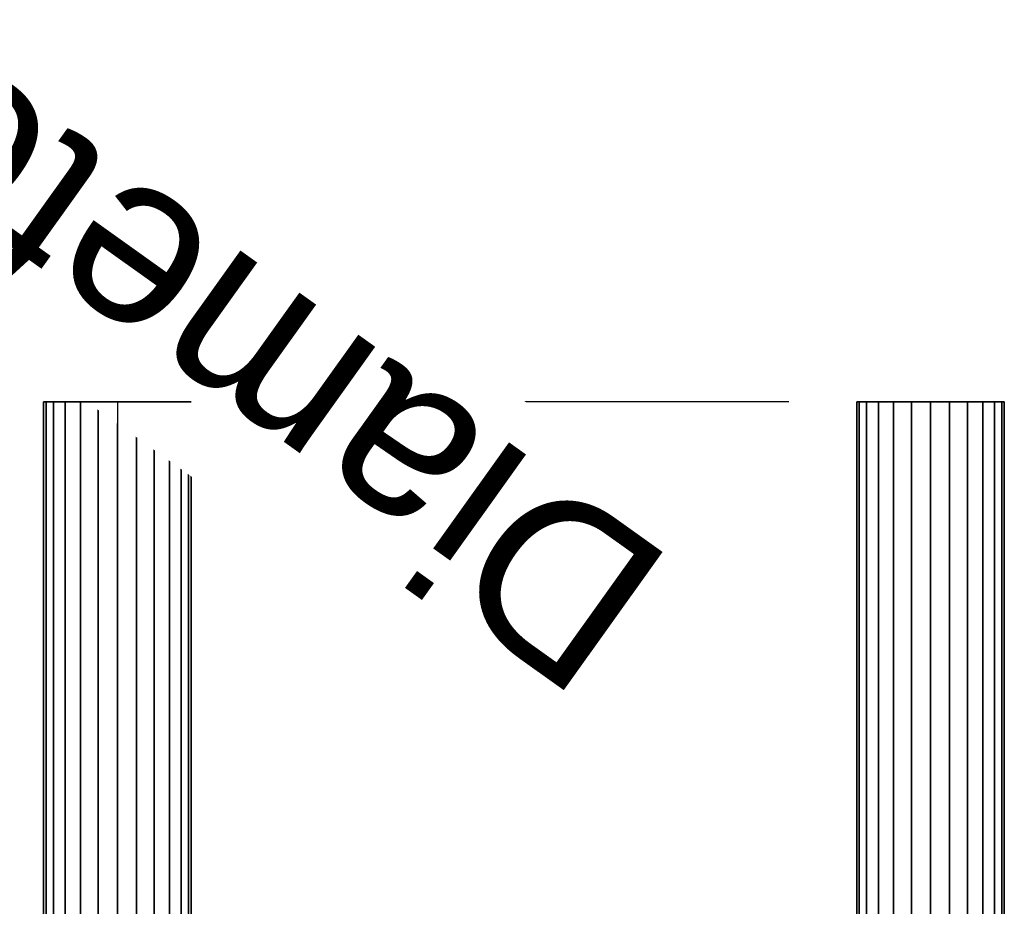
# Model space of a CAD drawing. Header units: millimetres. Extents: x -132 to 74, y -77 to 78.
# Tile 10 of 10: x -43 to 41, y 2 to 78. Entities that reach past the tile are written whole.
import ezdxf

# ---------------------------------------------------------------- set-up
doc = ezdxf.new("R2010")
doc.units = ezdxf.units.MM
doc.layers.add('P-SANR-FIXT', color=6, linetype='Continuous', lineweight=30)
doc.styles.add('Arial', font='arial.ttf', dxfattribs={"height": 14.6304})

msp = doc.modelspace()

# ---------------------------------------------------------------- linework, layer by layer
at = {"color": 1, "lineweight": 30}
for p, q in [((-13.024, 45, -19.286), (-38.896, 45, 6.586)), ((-13.024, 45, -6.586), (-38.896, 45, 19.286)), ((22.808, 45, -6.35), (-38.152, 45, -6.35)), ((22.808, 45, 6.35), (-38.152, 45, 6.35)), ((-25.96, 45, 6.35), (-25.96, 45, -6.35))]:
    msp.add_line(p, q, dxfattribs=at)
at = {"color": 94, "lineweight": 30}
for p, q in [((41.35, 45), (28.65, 45)), ((35, 45, 6.35), (35, 45, -6.35))]:
    msp.add_line(p, q, dxfattribs=at)
at = {"color": 5, "lineweight": 30}
msp.add_line((35, 45), (35, -58.632), dxfattribs=at)
at = {"color": 94, "lineweight": 30, "extrusion": (0, -1, 0)}
msp.add_circle((35, 0, -45), 6.35, dxfattribs=at)

# ---------------------------------------------------------------- meshes
at = {"layer": 'P-SANR-FIXT'}
mesh = msp.add_polyface(dxfattribs=at)
corners = [(-41.35, 45), (-41.134, 45, 1.644), (-40.499, 45, 3.175), (-39.49, 45, 4.49), (-38.175, 45, 5.499), (-36.644, 45, 6.134), (-35, 45, 6.35), (-33.356, 45, 6.134), (-31.825, 45, 5.499), (-30.51, 45, 4.49), (-29.501, 45, 3.175), (-28.866, 45, 1.644), (-28.65, 45), (-28.866, 45, -1.644), (-29.501, 45, -3.175), (-30.51, 45, -4.49), (-31.825, 45, -5.499), (-33.356, 45, -6.134), (-35, 45, -6.35), (-36.644, 45, -6.134), (-38.175, 45, -5.499), (-39.49, 45, -4.49), (-40.499, 45, -3.175), (-41.134, 45, -1.644)]
mesh.append_faces([[corners[k] for k in face] for face in [(21, 19, 20)]], dxfattribs={"vtx0": -1})
mesh.append_faces([[corners[k] for k in face] for face in [(15, 11, 13, 14)]], dxfattribs={"vtx0": -1, "vtx1": -1})
mesh.append_faces([[corners[k] for k in face] for face in [(2, 8, 11, 15), (21, 2, 15, 19)]], dxfattribs={"vtx0": -1, "vtx1": -1, "vtx2": -1, "vtx3": -1})
mesh.append_faces([[corners[k] for k in face] for face in [(2, 5, 6)]], dxfattribs={"vtx0": -1, "vtx2": -1})
mesh.append_faces([[corners[k] for k in face] for face in [(18, 19, 17), (12, 13, 11)]], dxfattribs={"vtx1": -1})
mesh.append_faces([[corners[k] for k in face] for face in [(9, 10, 11, 8), (3, 4, 5, 2)]], dxfattribs={"vtx2": -1})
mesh.append_faces([[corners[k] for k in face] for face in [(6, 7, 8, 2), (0, 1, 2, 21), (15, 16, 17, 19)]], dxfattribs={"vtx2": -1, "vtx3": -1})
mesh.append_faces([[corners[k] for k in face] for face in [(21, 22, 23, 0)]], dxfattribs={"vtx3": -1})
mesh = msp.add_polyface(dxfattribs=at)
corners = [(-28.65, 0), (-28.866, 0, -1.644), (-29.501, 0, -3.175), (-30.51, 0, -4.49), (-31.825, 0, -5.499), (-33.356, 0, -6.134), (-35, 0, -6.35), (-36.644, 0, -6.134), (-38.175, 0, -5.499), (-39.49, 0, -4.49), (-40.499, 0, -3.175), (-41.134, 0, -1.644), (-41.35, 0), (-41.35, 45), (-41.134, 45, -1.644), (-40.499, 45, -3.175), (-39.49, 45, -4.49), (-38.175, 45, -5.499), (-36.644, 45, -6.134), (-35, 45, -6.35), (-33.356, 45, -6.134), (-31.825, 45, -5.499), (-30.51, 45, -4.49), (-29.501, 45, -3.175), (-28.866, 45, -1.644), (-28.65, 45)]
mesh.append_faces([[corners[k] for k in face] for face in [(13, 14, 11, 12), (0, 1, 24, 25)]], dxfattribs={"vtx1": -1})
mesh.append_faces([[corners[k] for k in face] for face in [(14, 15, 10, 11), (16, 17, 8, 9), (15, 16, 9, 10), (17, 18, 7, 8), (6, 7, 18, 19), (19, 20, 5, 6), (20, 21, 4, 5), (22, 23, 2, 3), (21, 22, 3, 4), (23, 24, 1, 2)]], dxfattribs={"vtx1": -1, "vtx3": -1})
mesh = msp.add_polyface(dxfattribs=at)
corners = [(-41.35, 0), (-41.134, 0, 1.644), (-40.499, 0, 3.175), (-39.49, 0, 4.49), (-38.175, 0, 5.499), (-36.644, 0, 6.134), (-35, 0, 6.35), (-33.356, 0, 6.134), (-31.825, 0, 5.499), (-30.51, 0, 4.49), (-29.501, 0, 3.175), (-28.866, 0, 1.644), (-28.65, 0), (-28.65, 45), (-28.866, 45, 1.644), (-29.501, 45, 3.175), (-30.51, 45, 4.49), (-31.825, 45, 5.499), (-33.356, 45, 6.134), (-35, 45, 6.35), (-36.644, 45, 6.134), (-38.175, 45, 5.499), (-39.49, 45, 4.49), (-40.499, 45, 3.175), (-41.134, 45, 1.644), (-41.35, 45)]
mesh.append_faces([[corners[k] for k in face] for face in [(13, 14, 11, 12), (0, 1, 24, 25)]], dxfattribs={"vtx1": -1})
mesh.append_faces([[corners[k] for k in face] for face in [(14, 15, 10, 11), (16, 17, 8, 9), (15, 16, 9, 10), (17, 18, 7, 8), (6, 7, 18, 19), (19, 20, 5, 6), (20, 21, 4, 5), (22, 23, 2, 3), (21, 22, 3, 4), (23, 24, 1, 2)]], dxfattribs={"vtx1": -1, "vtx3": -1})
mesh = msp.add_polyface(dxfattribs=at)
corners = [(28.65, 45), (28.866, 45, 1.644), (29.501, 45, 3.175), (30.51, 45, 4.49), (31.825, 45, 5.499), (33.356, 45, 6.134), (35, 45, 6.35), (36.644, 45, 6.134), (38.175, 45, 5.499), (39.49, 45, 4.49), (40.499, 45, 3.175), (41.134, 45, 1.644), (41.35, 45), (41.134, 45, -1.644), (40.499, 45, -3.175), (39.49, 45, -4.49), (38.175, 45, -5.499), (36.644, 45, -6.134), (35, 45, -6.35), (33.356, 45, -6.134), (31.825, 45, -5.499), (30.51, 45, -4.49), (29.501, 45, -3.175), (28.866, 45, -1.644)]
mesh.append_faces([[corners[k] for k in face] for face in [(9, 6, 7, 8)]], dxfattribs={"vtx0": -1})
mesh.append_faces([[corners[k] for k in face] for face in [(6, 9, 4, 5), (15, 11, 13, 14)]], dxfattribs={"vtx0": -1, "vtx1": -1})
mesh.append_faces([[corners[k] for k in face] for face in [(19, 9, 15, 17)]], dxfattribs={"vtx0": -1, "vtx1": -1, "vtx2": -1, "vtx3": -1})
mesh.append_faces([[corners[k] for k in face] for face in [(9, 21, 1, 2)]], dxfattribs={"vtx0": -1, "vtx1": -1, "vtx3": -1})
mesh.append_faces([[corners[k] for k in face] for face in [(22, 0, 1, 21)]], dxfattribs={"vtx0": -1, "vtx2": -1})
mesh.append_faces([[corners[k] for k in face] for face in [(23, 0, 22), (18, 19, 17), (12, 13, 11)]], dxfattribs={"vtx1": -1})
mesh.append_faces([[corners[k] for k in face] for face in [(20, 21, 9, 19)]], dxfattribs={"vtx1": -1, "vtx2": -1})
mesh.append_faces([[corners[k] for k in face] for face in [(15, 16, 17)]], dxfattribs={"vtx2": -1})
mesh.append_faces([[corners[k] for k in face] for face in [(9, 10, 11, 15), (2, 3, 4, 9)]], dxfattribs={"vtx2": -1, "vtx3": -1})
mesh = msp.add_polyface(dxfattribs=at)
corners = [(41.35, 0), (41.134, 0, -1.644), (40.499, 0, -3.175), (39.49, 0, -4.49), (38.175, 0, -5.499), (36.644, 0, -6.134), (35, 0, -6.35), (33.356, 0, -6.134), (31.825, 0, -5.499), (30.51, 0, -4.49), (29.501, 0, -3.175), (28.866, 0, -1.644), (28.65, 0), (28.65, 45), (28.866, 45, -1.644), (29.501, 45, -3.175), (30.51, 45, -4.49), (31.825, 45, -5.499), (33.356, 45, -6.134), (35, 45, -6.35), (36.644, 45, -6.134), (38.175, 45, -5.499), (39.49, 45, -4.49), (40.499, 45, -3.175), (41.134, 45, -1.644), (41.35, 45)]
mesh.append_faces([[corners[k] for k in face] for face in [(13, 14, 11, 12), (0, 1, 24, 25)]], dxfattribs={"vtx1": -1})
mesh.append_faces([[corners[k] for k in face] for face in [(14, 15, 10, 11), (16, 17, 8, 9), (15, 16, 9, 10), (17, 18, 7, 8), (6, 7, 18, 19), (19, 20, 5, 6), (20, 21, 4, 5), (22, 23, 2, 3), (21, 22, 3, 4), (23, 24, 1, 2)]], dxfattribs={"vtx1": -1, "vtx3": -1})
mesh = msp.add_polyface(dxfattribs=at)
corners = [(28.65, 0), (28.866, 0, 1.644), (29.501, 0, 3.175), (30.51, 0, 4.49), (31.825, 0, 5.499), (33.356, 0, 6.134), (35, 0, 6.35), (36.644, 0, 6.134), (38.175, 0, 5.499), (39.49, 0, 4.49), (40.499, 0, 3.175), (41.134, 0, 1.644), (41.35, 0), (41.35, 45), (41.134, 45, 1.644), (40.499, 45, 3.175), (39.49, 45, 4.49), (38.175, 45, 5.499), (36.644, 45, 6.134), (35, 45, 6.35), (33.356, 45, 6.134), (31.825, 45, 5.499), (30.51, 45, 4.49), (29.501, 45, 3.175), (28.866, 45, 1.644), (28.65, 45)]
mesh.append_faces([[corners[k] for k in face] for face in [(13, 14, 11, 12), (0, 1, 24, 25)]], dxfattribs={"vtx1": -1})
mesh.append_faces([[corners[k] for k in face] for face in [(14, 15, 10, 11), (16, 17, 8, 9), (15, 16, 9, 10), (17, 18, 7, 8), (6, 7, 18, 19), (19, 20, 5, 6), (20, 21, 4, 5), (22, 23, 2, 3), (21, 22, 3, 4), (23, 24, 1, 2)]], dxfattribs={"vtx1": -1, "vtx3": -1})

# ---------------------------------------------------------------- next in the draw order: texts
at = {"color": 5, "lineweight": 30, "insert": (-28.935, 43.294, -40.454), "char_height": 14.6304, "width": 99.20583, "attachment_point": 2, "rotation": 144.45055, "line_spacing_factor": 0.941778, "style": 'Arial', "bg_fill": 3, "box_fill_scale": 1.25, "bg_fill_color": 256, "bg_fill_true_color": 13158600, "bg_fill_transparency": 0}
msp.add_mtext('Diameter', dxfattribs=at)

# ---------------------------------------------------------------- next in the draw order: linework, layer by layer
at = {"color": 5, "lineweight": 30}
msp.add_line((-35, 45), (-35, -58.632), dxfattribs=at)
at = {"color": 94, "lineweight": 30, "extrusion": (0, -1, 0)}
msp.add_circle((-35, 0, -45), 6.35, dxfattribs=at)

doc.saveas('drawing.dxf')
